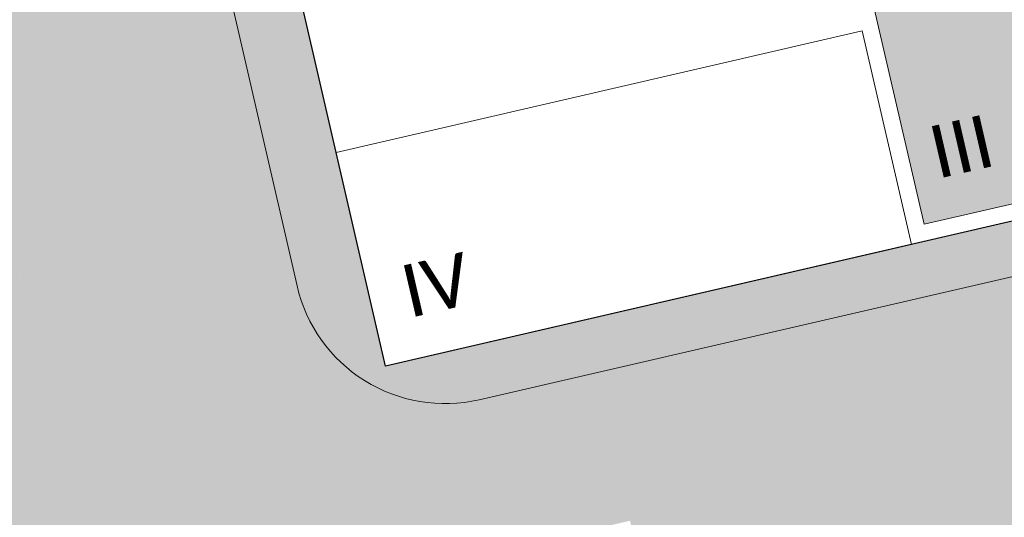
# Model space of a CAD drawing. Header units: metres. Extents: x -862 to 1262, y -354 to 644.
# Tile 199 of 256: x -232 to -203, y 129 to 144. Entities that reach past the tile are written whole.
import ezdxf

# ---------------------------------------------------------------- set-up
doc = ezdxf.new("R2010")
doc.units = ezdxf.units.M
doc.header["$LTSCALE"] = 0.5
doc.set_wipeout_variables(frame=1)
doc.layers.add('BPR_Verkehr_220520', color=7, linetype='Continuous')
doc.layers.add('DZH_Baufelder West_220610', color=7, linetype='Continuous')
doc.styles.add('Calibri Light', font='calibril.ttf')

# ---------------------------------------------------------------- blocks, each defined once
blk = doc.blocks.new('Grundstücke West (2D)')
at = {"linetype": 'Continuous', "lineweight": 0, "transparency": 33554687}
h = blk.add_hatch(color=254, dxfattribs=at)
edge = h.paths.add_edge_path()
edge.add_line((-124.1292224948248, 142.8990781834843), (-109.8057691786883, 80.9005159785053))
edge.add_line((-109.8057691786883, 80.9005159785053), (-109.805769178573, 80.90051597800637))
edge.add_arc((-105.4212582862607, 81.91346426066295), 4.499999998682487, 193.0087361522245, 238.0087361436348)
edge.add_line((-107.8053130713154, 78.0968842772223), (-107.8053130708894, 78.09688427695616))
edge.add_line((-107.8053130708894, 78.09688427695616), (-107.8053130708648, 78.09688427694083))
edge.add_arc((-105.42125828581, 81.91346426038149), 4.499999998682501, 238.0087361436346, 283.0087361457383)
edge.add_line((-104.4083100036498, 77.52895336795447), (-30.52146482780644, 94.59894241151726))
edge.add_line((-30.52146482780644, 94.59894241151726), (-36.98853024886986, 144.0978244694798))
edge.add_line((-36.98853024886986, 144.0978244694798), (-36.997633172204, 144.0946040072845))
edge.add_line((-36.997633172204, 144.0946040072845), (-36.99777411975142, 144.0956828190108))
edge.add_line((-36.99777411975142, 144.0956828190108), (-46.38320846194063, 141.885255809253))
edge.add_line((-46.38320846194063, 141.885255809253), (-46.38608277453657, 141.8976971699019))
edge.add_line((-46.38608277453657, 141.8976971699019), (-51.25776154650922, 140.7721990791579))
edge.add_line((-51.25776154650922, 140.7721990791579), (-89.25685596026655, 131.9933139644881))
edge.add_line((-89.25685596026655, 131.9933139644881), (-89.25468860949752, 131.9839327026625))
edge.add_line((-89.25468860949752, 131.9839327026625), (-97.04937464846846, 130.1831357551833))
edge.add_line((-97.04937464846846, 130.1831357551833), (-98.16386050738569, 135.0071484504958))
edge.add_line((-98.16386050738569, 135.0071484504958), (-101.2103997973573, 148.1939862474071))
edge.add_line((-101.2103997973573, 148.1939862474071), (-124.1072900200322, 142.904145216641))
edge.add_line((-124.1072900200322, 142.904145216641), (-124.1292224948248, 142.8990781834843))
at = {"color": 255, "linetype": 'Continuous', "lineweight": 18, "transparency": 33554687, "flags": 128}
blk.add_lwpolyline([(-124.1292224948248, 142.8990781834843), (-109.8057691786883, 80.9005159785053), (-109.805769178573, 80.90051597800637, 0.1989123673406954), (-107.8053130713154, 78.0968842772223), (-107.8053130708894, 78.09688427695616), (-107.8053130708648, 78.09688427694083, 0.1989123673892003), (-104.4083100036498, 77.52895336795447), (-30.52146482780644, 94.59894241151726), (-36.98853024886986, 144.0978244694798), (-36.997633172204, 144.0946040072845), (-36.99777411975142, 144.0956828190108), (-46.38320846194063, 141.885255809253), (-46.38608277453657, 141.8976971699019), (-51.25776154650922, 140.7721990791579), (-89.25685596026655, 131.9933139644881), (-89.25468860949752, 131.9839327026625), (-97.04937464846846, 130.1831357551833), (-98.16386050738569, 135.0071484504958), (-101.2103997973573, 148.1939862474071), (-124.1072900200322, 142.904145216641)], format="xyb", close=True, dxfattribs=at)
blk = doc.blocks.new('VERKEHR-Stellplatz (2D)')
at = {"color": 255, "linetype": 'Continuous', "lineweight": 9, "transparency": 33554687}
blk.add_wipeout([(4.2, 1.8), (4.207362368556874, 1.7999096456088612), (4.214720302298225, 1.7996386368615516), (4.2220693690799, 1.7991871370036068), (4.229405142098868, 1.7985554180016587), (4.236723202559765, 1.7977438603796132), (4.244019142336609, 1.7967529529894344), (4.25128856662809, 1.795583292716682), (4.258527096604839, 1.7942355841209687), (4.265730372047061, 1.7927106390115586), (4.27289405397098, 1.7910093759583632), (4.2800138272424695, 1.7891328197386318), (4.287085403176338, 1.7870821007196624), (4.294104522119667, 1.784858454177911), (4.3010669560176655, 1.782463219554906), (4.307968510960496, 1.7798978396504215), (4.314805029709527, 1.7771638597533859), (4.321572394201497, 1.774262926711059), (4.328266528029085, 1.771196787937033), (4.334883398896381, 1.7679672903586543), (4.341419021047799, 1.7645763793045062), (4.347869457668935, 1.761026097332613), (4.354230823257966, 1.7573185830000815), (4.360499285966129, 1.7534560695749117), (4.36667106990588, 1.7494408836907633), (4.372742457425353, 1.7452754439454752), (4.37870979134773, 1.7409622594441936), (4.384569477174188, 1.7365039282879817), (4.390317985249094, 1.7319031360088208), (4.3959518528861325, 1.7271626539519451), (4.401467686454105, 1.7222853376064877), (4.4068621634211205, 1.7172741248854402), (4.412132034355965, 1.712132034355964), (4.41727412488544, 1.70686216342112), (4.422285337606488, 1.701467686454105), (4.427162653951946, 1.6959518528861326), (4.431903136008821, 1.6903179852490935), (4.436503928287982, 1.6845694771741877), (4.440962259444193, 1.6787097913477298), (4.445275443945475, 1.6727424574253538), (4.449440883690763, 1.6666710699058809), (4.453456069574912, 1.6604992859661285), (4.457318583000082, 1.6542308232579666), (4.4610260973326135, 1.647869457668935), (4.464576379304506, 1.6414190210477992), (4.467967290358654, 1.6348833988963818), (4.471196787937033, 1.6282665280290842), (4.4742629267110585, 1.6215723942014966), (4.477163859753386, 1.6148050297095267), (4.479897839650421, 1.6079685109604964), (4.482463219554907, 1.601066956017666), (4.484858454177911, 1.594104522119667), (4.487082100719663, 1.5870854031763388), (4.489132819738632, 1.580013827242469), (4.491009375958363, 1.5728940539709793), (4.492710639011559, 1.5657303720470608), (4.494235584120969, 1.5585270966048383), (4.495583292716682, 1.5512885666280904), (4.496752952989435, 1.5440191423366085), (4.497743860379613, 1.5367232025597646), (4.498555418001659, 1.5294051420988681), (4.499187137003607, 1.5220693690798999), (4.499638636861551, 1.5147203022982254), (4.499909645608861, 1.5073623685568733), (4.5, 1.4999999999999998), (4.5, 0.4999999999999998), (4.499909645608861, 0.4926376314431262), (4.499638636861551, 0.4852796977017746), (4.499187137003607, 0.4779306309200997), (4.498555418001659, 0.4705948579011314), (4.497743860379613, 0.463276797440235), (4.496752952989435, 0.455980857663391), (4.495583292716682, 0.44871143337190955), (4.494235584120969, 0.4414729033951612), (4.492710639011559, 0.4342696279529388), (4.491009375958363, 0.4271059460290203), (4.489132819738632, 0.4199861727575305), (4.487082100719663, 0.41291459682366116), (4.484858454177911, 0.40589547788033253), (4.482463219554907, 0.398933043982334), (4.479897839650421, 0.3920314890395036), (4.477163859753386, 0.3851949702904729), (4.4742629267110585, 0.378427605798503), (4.471196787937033, 0.37173347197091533), (4.467967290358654, 0.36511660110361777), (4.464576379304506, 0.3585809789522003), (4.4610260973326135, 0.3521305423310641), (4.457318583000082, 0.345769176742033), (4.453456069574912, 0.33950071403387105), (4.449440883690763, 0.3333289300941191), (4.445275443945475, 0.3272575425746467), (4.440962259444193, 0.32129020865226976), (4.436503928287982, 0.31543052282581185), (4.431903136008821, 0.30968201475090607), (4.427162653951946, 0.3040481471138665), (4.422285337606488, 0.2985323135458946), (4.41727412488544, 0.2931378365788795), (4.412132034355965, 0.2878679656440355), (4.4068621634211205, 0.28272587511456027), (4.401467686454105, 0.27771466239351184), (4.3959518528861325, 0.27283734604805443), (4.390317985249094, 0.2680968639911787), (4.384569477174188, 0.2634960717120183), (4.37870979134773, 0.2590377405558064), (4.372742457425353, 0.2547245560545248), (4.36667106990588, 0.25055911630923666), (4.360499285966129, 0.24654393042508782), (4.354230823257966, 0.24268141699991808), (4.347869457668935, 0.2389739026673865), (4.341419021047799, 0.23542362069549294), (4.334883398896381, 0.23203270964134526), (4.328266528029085, 0.22880321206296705), (4.321572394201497, 0.22573707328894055), (4.314805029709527, 0.22283614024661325), (4.307968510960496, 0.22010216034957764), (4.3010669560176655, 0.2175367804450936), (4.294104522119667, 0.21514154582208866), (4.287085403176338, 0.2129178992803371), (4.2800138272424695, 0.21086718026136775), (4.27289405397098, 0.20899062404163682), (4.265730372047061, 0.20728936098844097), (4.258527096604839, 0.20576441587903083), (4.25128856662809, 0.20441670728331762), (4.244019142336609, 0.20324704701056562), (4.236723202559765, 0.2022561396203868), (4.229405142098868, 0.2014445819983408), (4.2220693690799, 0.20081286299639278), (4.214720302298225, 0.200361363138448), (4.207362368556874, 0.20009035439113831), (4.2, 0.19999999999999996), (0.8, 0.19999999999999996), (0.7926376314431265, 0.20009035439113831), (0.7852796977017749, 0.200361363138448), (0.7779306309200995, 0.20081286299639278), (0.7705948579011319, 0.2014445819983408), (0.7632767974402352, 0.2022561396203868), (0.7559808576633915, 0.20324704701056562), (0.7487114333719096, 0.20441670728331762), (0.7414729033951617, 0.20576441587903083), (0.7342696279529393, 0.20728936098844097), (0.7271059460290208, 0.20899062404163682), (0.7199861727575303, 0.21086718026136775), (0.7129145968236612, 0.2129178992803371), (0.7058954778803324, 0.21514154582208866), (0.698933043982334, 0.2175367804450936), (0.6920314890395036, 0.22010216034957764), (0.6851949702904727, 0.22283614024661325), (0.6784276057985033, 0.22573707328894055), (0.6717334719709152, 0.22880321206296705), (0.665116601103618, 0.23203270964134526), (0.6585809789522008, 0.23542362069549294), (0.6521305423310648, 0.2389739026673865), (0.6457691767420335, 0.24268141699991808), (0.6395007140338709, 0.24654393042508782), (0.6333289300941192, 0.25055911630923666), (0.6272575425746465, 0.2547245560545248), (0.62129020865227, 0.2590377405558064), (0.6154305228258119, 0.2634960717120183), (0.6096820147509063, 0.2680968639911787), (0.6040481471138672, 0.27283734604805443), (0.5985323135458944, 0.27771466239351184), (0.59313783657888, 0.28272587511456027), (0.5878679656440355, 0.2878679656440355), (0.5827258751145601, 0.2931378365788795), (0.5777146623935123, 0.2985323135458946), (0.5728373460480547, 0.3040481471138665), (0.5680968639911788, 0.30968201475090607), (0.5634960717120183, 0.31543052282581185), (0.5590377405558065, 0.32129020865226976), (0.5547245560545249, 0.3272575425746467), (0.5505591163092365, 0.3333289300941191), (0.5465439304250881, 0.33950071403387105), (0.5426814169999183, 0.345769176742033), (0.5389739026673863, 0.3521305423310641), (0.5354236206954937, 0.3585809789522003), (0.5320327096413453, 0.36511660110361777), (0.5288032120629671, 0.37173347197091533), (0.5257370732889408, 0.378427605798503), (0.522836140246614, 0.3851949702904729), (0.5201021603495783, 0.3920314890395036), (0.5175367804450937, 0.398933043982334), (0.5151415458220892, 0.40589547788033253), (0.5129178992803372, 0.41291459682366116), (0.510867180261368, 0.4199861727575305), (0.5089906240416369, 0.4271059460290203), (0.5072893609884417, 0.4342696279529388), (0.5057644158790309, 0.4414729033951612), (0.5044167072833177, 0.44871143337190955), (0.5032470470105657, 0.455980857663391), (0.5022561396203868, 0.463276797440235), (0.5014445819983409, 0.4705948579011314), (0.5008128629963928, 0.4779306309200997), (0.5003613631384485, 0.4852796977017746), (0.5000903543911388, 0.4926376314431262), (0.5, 0.4999999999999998), (0.5, 1.4999999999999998), (0.5000903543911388, 1.5073623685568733), (0.5003613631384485, 1.5147203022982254), (0.5008128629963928, 1.5220693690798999), (0.5014445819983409, 1.5294051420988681), (0.5022561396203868, 1.5367232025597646), (0.5032470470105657, 1.5440191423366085), (0.5044167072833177, 1.5512885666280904), (0.5057644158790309, 1.5585270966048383), (0.5072893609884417, 1.5657303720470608), (0.5089906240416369, 1.5728940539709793), (0.510867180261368, 1.580013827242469), (0.5129178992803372, 1.5870854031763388), (0.5151415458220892, 1.594104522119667), (0.5175367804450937, 1.601066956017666), (0.5201021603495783, 1.6079685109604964), (0.522836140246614, 1.6148050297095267), (0.5257370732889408, 1.6215723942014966), (0.5288032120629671, 1.6282665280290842), (0.5320327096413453, 1.6348833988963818), (0.5354236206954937, 1.6414190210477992), (0.5389739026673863, 1.647869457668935), (0.5426814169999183, 1.6542308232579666), (0.5465439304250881, 1.6604992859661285), (0.5505591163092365, 1.6666710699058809), (0.5547245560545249, 1.6727424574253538), (0.5590377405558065, 1.6787097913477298), (0.5634960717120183, 1.6845694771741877), (0.5680968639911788, 1.6903179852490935), (0.5728373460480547, 1.6959518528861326), (0.5777146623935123, 1.701467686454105), (0.5827258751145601, 1.70686216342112), (0.5878679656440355, 1.712132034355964), (0.59313783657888, 1.7172741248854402), (0.5985323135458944, 1.7222853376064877), (0.6040481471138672, 1.7271626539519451), (0.6096820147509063, 1.7319031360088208), (0.6154305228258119, 1.7365039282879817), (0.62129020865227, 1.7409622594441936), (0.6272575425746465, 1.7452754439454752), (0.6333289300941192, 1.7494408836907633), (0.6395007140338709, 1.7534560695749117), (0.6457691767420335, 1.7573185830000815), (0.6521305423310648, 1.761026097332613), (0.6585809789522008, 1.7645763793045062), (0.665116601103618, 1.7679672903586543), (0.6717334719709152, 1.771196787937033), (0.6784276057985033, 1.774262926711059), (0.6851949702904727, 1.7771638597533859), (0.6920314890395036, 1.7798978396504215), (0.698933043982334, 1.782463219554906), (0.7058954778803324, 1.784858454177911), (0.7129145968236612, 1.7870821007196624), (0.7199861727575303, 1.7891328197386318), (0.7271059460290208, 1.7910093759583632), (0.7342696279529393, 1.7927106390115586), (0.7414729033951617, 1.7942355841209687), (0.7487114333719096, 1.795583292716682), (0.7559808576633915, 1.7967529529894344), (0.7632767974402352, 1.7977438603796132), (0.7705948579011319, 1.7985554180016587), (0.7779306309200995, 1.7991871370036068), (0.7852796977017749, 1.7996386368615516), (0.7926376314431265, 1.7999096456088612), (0.8, 1.8)], dxfattribs=at)
at = {"color": 252, "linetype": 'Continuous', "lineweight": 9, "transparency": 33554687, "flags": 128}
blk.add_lwpolyline([(0.5, 1.5, -0.414213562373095), (0.8, 1.8), (4.2, 1.8, -0.414213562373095), (4.5, 1.5), (4.5, 0.5, -0.414213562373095), (4.2, 0.2), (0.8, 0.2, -0.414213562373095), (0.5, 0.5)], format="xyb", close=True, dxfattribs=at)
blk = doc.blocks.new('Group-33')
at = {"color": 7, "transparency": 33554687, "rotation": 102.9041786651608}
for p in [(-195.2469914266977, 11.31693076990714, 8.7), (-197.87880268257, 10.71396351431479, 8.7), (-200.5106139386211, 10.1109962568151, 8.7), (-203.1424251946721, 9.508029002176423, 8.7)]:
    blk.add_blockref('VERKEHR-Stellplatz (2D)', p, dxfattribs=at)
blk = doc.blocks.new('Slab (2D)-4')
at = {"color": 255, "linetype": 'Continuous', "lineweight": 25, "transparency": 33554687}
blk.add_wipeout([(0, 26), (11.000000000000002, 26), (11.000000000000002, 13), (22.34554079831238, 13), (22.34554079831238, 0), (0, 0)], dxfattribs=at)
at = {"color": 7, "linetype": 'Continuous', "lineweight": 25, "transparency": 33554687, "flags": 128}
blk.add_lwpolyline([(0, 26), (11, 26), (11, 13), (22.34554079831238, 13), (22.34554079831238, 0), (0, 0)], close=True, dxfattribs=at)
at = {"color": 255, "linetype": 'Continuous', "lineweight": 25, "transparency": 33554687}
blk.add_wipeout([(0, 26), (11.000000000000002, 26), (11.000000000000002, 13), (22.34554079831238, 13), (22.34554079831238, 0), (0, 0)], dxfattribs=at)
at = {"color": 7, "linetype": 'Continuous', "lineweight": 25, "transparency": 33554687, "flags": 128}
blk.add_lwpolyline([(0, 26), (11, 26), (11, 13), (22.34554079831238, 13), (22.34554079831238, 0), (0, 0)], close=True, dxfattribs=at)
at = {"color": 255, "linetype": 'Continuous', "lineweight": 25, "transparency": 33554687}
blk.add_wipeout([(0, 26), (11.000000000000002, 26), (11.000000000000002, 13), (22.34554079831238, 13), (22.34554079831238, 0), (0, 0)], dxfattribs=at)
at = {"color": 7, "linetype": 'Continuous', "lineweight": 25, "transparency": 33554687, "flags": 128}
blk.add_lwpolyline([(0, 26), (11, 26), (11, 13), (22.34554079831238, 13), (22.34554079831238, 0), (0, 0)], close=True, dxfattribs=at)
blk = doc.blocks.new('MFH 24 x 26 Ecke (2D_3D) (2D)')
at = {"color": 255, "linetype": 'Continuous', "lineweight": 9, "transparency": 33554687}
blk.add_wipeout([(16, 13), (15.999999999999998, 0), (0, 0), (0, 26), (11.000000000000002, 26), (11.000000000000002, 13)], dxfattribs=at)
at = {"color": 253, "linetype": 'Continuous', "lineweight": 9, "transparency": 33554687, "flags": 128}
blk.add_lwpolyline([(16, 13), (16, 0), (0, 0), (0, 26), (11, 26), (11, 13)], close=True, dxfattribs=at)
at = {"color": 7, "transparency": 33554687}
blk.add_blockref('Slab (2D)-4', (0, 0), dxfattribs=at)
at = {"linetype": 'Continuous', "lineweight": 0, "true_color": 0xfbf8f0, "transparency": 33554661}
for points in [[(0.5, 25.5), (10.5, 25.5), (10.5, 18.5), (0.5, 18.5)], [(0.5, 17.5), (10.5, 17.5), (10.5, 13.5), (0.5, 13.5)], [(16.50000000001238, 12.5), (21.84554079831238, 12.5), (21.84554079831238, 0.4999999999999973), (16.50000000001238, 0.4999999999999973)]]:
    blk.add_hatch(color=7, dxfattribs=at).paths.add_polyline_path(points)
at = {"color": 7, "linetype": 'Continuous', "lineweight": 9, "transparency": 33554687, "flags": 128}
for points in [[(6, 18), (0, 18), (0, 26), (11, 26), (11, 18)], [(0, 18), (11, 18), (11, 13), (0, 13)], [(0, 6.499999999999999), (16, 6.499999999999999), (16, 0), (0, 0)]]:
    blk.add_lwpolyline(points, close=True, dxfattribs=at)
at = {"color": 9, "linetype": 'Continuous', "lineweight": 9, "transparency": 33554661, "flags": 128}
for points in [[(0.5, 25.5), (10.5, 25.5), (10.5, 18.5), (0.5, 18.5)], [(0.5, 17.5), (10.5, 17.5), (10.5, 13.5), (0.5, 13.5)], [(16.50000000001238, 12.5), (21.84554079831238, 12.5), (21.84554079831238, 0.4999999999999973), (16.50000000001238, 0.4999999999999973)]]:
    blk.add_lwpolyline(points, close=True, dxfattribs=at)
at = {"color": 7, "transparency": 33554687, "char_height": 1.559479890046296, "width": 3, "attachment_point": 5, "line_spacing_factor": 1.163780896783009, "style": 'Calibri Light'}
for s, insert in [('III', (2.059999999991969, 23.89363888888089)), ('III', (18.1, 2.5)), ('IV', (2.000000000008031, 2.006361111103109))]:
    blk.add_mtext(s, dxfattribs=dict(at, insert=insert))

msp = doc.modelspace()

# ---------------------------------------------------------------- linework, layer by layer
at = {"layer": 'BPR_Verkehr_220520', "color": 9, "linetype": 'Continuous', "true_color": 0xb8d2a6, "transparency": 33554687}
msp.add_solid([(-231.3044148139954, 140.4889744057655, 60), (-230.7473668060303, 138.051824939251, 60), (-228.8672653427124, 141.0460224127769, 60), (-228.3102173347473, 138.6088729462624, 60)], dxfattribs=at)
at = {"layer": 'DZH_Baufelder West_220610', "color": 252, "linetype": 'Continuous', "true_color": 0x8ea381, "transparency": 33554687}
for points in [[(-223.2852393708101, 136.2832255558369), (-223.8698408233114, 136.1481657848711), (-237.473632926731, 197.6971863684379), (-238.1932941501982, 198.1467280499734)], [(-223.8698408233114, 136.1481657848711), (-223.2852393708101, 136.2832255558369), (-238.1932941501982, 198.1467280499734), (-237.473632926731, 197.6971863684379)], [(-145.272936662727, 150.3035871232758), (-144.6074687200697, 149.8415252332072), (-218.629373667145, 133.3561376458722), (-218.4943138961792, 132.7715361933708)], [(-144.6074687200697, 149.8415252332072), (-145.272936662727, 150.3035871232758), (-218.4943138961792, 132.7715361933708), (-218.629373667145, 133.3561376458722)], [(-216.5739100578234, 124.4886817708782), (-216.7154498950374, 125.0717861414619), (-144.0973622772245, 141.2328515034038), (-143.588090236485, 141.9663121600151)], [(-216.7154498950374, 125.0717861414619), (-216.5739100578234, 124.4886817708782), (-143.588090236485, 141.9663121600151), (-144.0973622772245, 141.2328515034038)]]:
    msp.add_solid(points, dxfattribs=at)

# ---------------------------------------------------------------- block references
at = {"layer": 'DZH_Baufelder West_220610', "color": 7, "transparency": 33554687}
msp.add_blockref('Grundstücke West (2D)', (-114.0860038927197, 55.24258282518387), dxfattribs=at)

# ---------------------------------------------------------------- next in the draw order: block references
msp.add_blockref('Group-33', (-17.81744829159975, 132.5597140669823), dxfattribs=at)

# ---------------------------------------------------------------- next in the draw order: block references
at = {"layer": 'DZH_Baufelder West_220610', "color": 7, "transparency": 33554687, "rotation": 13.00867832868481}
msp.add_blockref('MFH 24 x 26 Ecke (2D_3D) (2D)', (-221.2678035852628, 133.7702945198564, 8.7), dxfattribs=at)

# ---------------------------------------------------------------- next in the draw order: hatches: boundary and pattern name
at = {"layer": 'BPR_Verkehr_220520', "linetype": 'Continuous', "lineweight": 0, "true_color": 0xe4e6e5, "transparency": 33554687}
h = msp.add_hatch(color=254, dxfattribs=at)
edge = h.paths.add_edge_path()
edge.add_line((-263.5857587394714, 263.9317928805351), (-268.9055524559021, 259.3815283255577))
edge.add_line((-268.9055524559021, 259.3815283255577), (-268.9529778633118, 259.4405210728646))
edge.add_line((-268.9529778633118, 259.4405210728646), (-268.9529778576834, 259.4405210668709))
edge.add_arc((-280.6164465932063, 248.4877361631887), 16.00000000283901, 9.266742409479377, 43.20015330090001, ccw=False)
edge.add_line((-264.8252569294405, 251.0642316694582), (-264.8252569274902, 251.064231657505))
edge.add_line((-264.8252569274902, 251.064231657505), (-264.8113712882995, 251.0674500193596))
edge.add_line((-264.8113712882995, 251.0674500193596), (-238.8605613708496, 138.7402850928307))
edge.add_arc((-222.2968535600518, 142.5669785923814), 16.99999998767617, 193.0087361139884, 227.5690579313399)
edge.add_arc((-245.2366904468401, 117.4718818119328), 16.99999999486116, 13.00873615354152, 47.56905795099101, ccw=False)
edge.add_line((-228.6729826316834, 121.2985753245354), (-209.6202950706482, 38.82968963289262))
edge.add_arc((-225.2096669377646, 35.22809575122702), 15.99999980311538, 3.062999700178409, 13.008736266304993, ccw=False)
edge.add_line((-209.232524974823, 36.08303925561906), (-209.0648725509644, 32.94995909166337))
edge.add_line((-209.0648725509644, 32.94995909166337), (-202.9437493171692, 34.36412340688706))
edge.add_line((-202.9437493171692, 34.36412340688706), (-202.9437516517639, 34.3641335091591))
edge.add_line((-202.9437516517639, 34.3641335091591), (-222.5234289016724, 119.1140755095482))
edge.add_arc((-216.6774143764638, 120.464673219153), 6.000000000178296, 103.00873613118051, 193.008736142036, ccw=False)
edge.add_line((-218.0280120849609, 126.3106877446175), (-216.5665084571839, 126.6483371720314))
edge.add_line((-216.5665084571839, 126.6483371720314), (-217.6469866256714, 131.3251487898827))
edge.add_line((-217.6469866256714, 131.3251487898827), (-219.1084902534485, 130.9874993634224))
edge.add_arc((-221.8096856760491, 142.6795284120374), 11.99999999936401, 193.0087361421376, 283.00873615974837, ccw=False)
edge.add_line((-233.5017147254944, 139.9783329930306), (-260.5513827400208, 257.0618663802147))
edge.add_arc((-280.0380977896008, 252.5598740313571), 19.99999996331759, 13.00873611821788, 34.65237454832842)
at = {"layer": 'BPR_Verkehr_220520', "linetype": 'Continuous', "lineweight": 0, "true_color": 0xf7dcdc, "transparency": 33554687}
h = msp.add_hatch(color=254, dxfattribs=at)
edge = h.paths.add_edge_path()
edge.add_line((-273.8728002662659, 248.9672255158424), (-273.8728002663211, 248.9672255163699))
edge.add_arc((-255.9706144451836, 250.8411900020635), 18.00000000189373, 153.209586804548, 185.9758426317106, ccw=False)
edge.add_line((-272.038516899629, 258.9542973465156), (-272.0385168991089, 258.9542973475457))
edge.add_arc((-283.6151396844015, 245.8305858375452), 17.4999999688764, 48.58400052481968, 61.81486276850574)
edge.add_arc((-255.9706144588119, 250.8411900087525), 21.99999998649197, 151.7461026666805, 187.2668205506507)
edge.add_line((-277.7939073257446, 248.0584058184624), (-277.7939073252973, 248.0584058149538))
edge.add_arc((-255.9706144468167, 250.8411900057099), 21.99999999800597, 187.2668205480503, 226.3284800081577)
edge.add_line((-271.1621195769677, 234.9283595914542), (-271.1621195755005, 234.9283595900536))
edge.add_line((-271.1621195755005, 234.9283595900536), (-271.1621195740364, 234.9283595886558))
edge.add_arc((-282.2104869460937, 223.3553920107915), 16.00000000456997, 5.07562982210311, 46.328480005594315, ccw=False)
edge.add_line((-266.2732263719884, 224.7709221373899), (-266.2732263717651, 224.7709221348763))
edge.add_arc((-65.0653117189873, 242.6419898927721), 201.9999999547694, 185.0756297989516, 203.2469763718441)
edge.add_line((-250.665343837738, 162.9135253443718), (-250.6653438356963, 162.9135253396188))
edge.add_arc((-340.7089237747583, 124.233379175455), 97.99999997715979, 13.008736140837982, 23.246976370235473, ccw=False)
edge.add_line((-245.2240198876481, 146.2931417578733), (-245.2240198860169, 146.2931417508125))
edge.add_line((-245.2240198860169, 146.2931417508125), (-243.245072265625, 137.7273368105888))
edge.add_arc((-221.809685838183, 142.6795283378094), 21.99999982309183, 193.0087360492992, 203.2813692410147)
edge.add_line((-242.0183346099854, 133.9840980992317), (-242.0183346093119, 133.9840980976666))
edge.add_arc((-350.4101788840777, 87.34497187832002), 117.9999999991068, -5.2883839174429, 23.281369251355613, ccw=False)
edge.add_line((-232.9124571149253, 76.46906369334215), (-232.9124571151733, 76.4690636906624))
edge.add_line((-232.9124571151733, 76.4690636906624), (-232.9124571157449, 76.46906368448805))
edge.add_arc((-191.091234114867, 72.59797771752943), 41.99999999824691, 174.7116160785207, 208.6752847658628)
edge.add_line((-227.9400698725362, 52.44448414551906), (-227.9400698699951, 52.44448414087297))
edge.add_arc((-270.0530248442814, 29.41192009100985), 47.99999982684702, 15.54147305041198, 28.67528483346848, ccw=False)
edge.add_line((-223.8080604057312, 42.27283947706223), (-220.4817952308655, 30.31234037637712))
edge.add_line((-220.4817952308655, 30.31234037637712), (-220.4769038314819, 30.29475201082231))
edge.add_line((-220.4769038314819, 30.29475201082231), (-216.5844522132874, 31.21273885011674))
edge.add_line((-216.5844522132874, 31.21273885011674), (-216.5806876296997, 31.21378579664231))
edge.add_line((-216.5806876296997, 31.21378579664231), (-219.9543133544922, 43.34458276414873))
edge.add_line((-219.9543133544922, 43.34458276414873), (-219.9543133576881, 43.34458277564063))
edge.add_arc((-270.0530250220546, 29.41192001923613), 52.00000001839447, 15.54147308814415, 28.67528479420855)
edge.add_line((-224.4306569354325, 54.36386447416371), (-224.4306569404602, 54.36386448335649))
edge.add_line((-224.4306569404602, 54.36386448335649), (-224.4306569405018, 54.36386448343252))
edge.add_arc((-191.0912341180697, 72.59797771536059), 37.99999999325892, 174.7116160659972, 208.6752847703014, ccw=False)
edge.add_line((-228.9294834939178, 76.10038883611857), (-228.929483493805, 76.1003888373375))
edge.add_line((-228.929483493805, 76.1003888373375), (-228.929483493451, 76.10038884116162))
edge.add_arc((-350.410178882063, 87.34497187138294), 121.9999999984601, 354.711616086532, 383.2813692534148)
edge.add_line((-238.3440348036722, 135.5650854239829), (-238.3440348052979, 135.5650854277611))
edge.add_line((-238.3440348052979, 135.5650854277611), (-238.3440348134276, 135.565085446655))
edge.add_arc((-221.8096856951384, 142.6795283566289), 17.99999996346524, 193.0087360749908, 203.2813690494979, ccw=False)
edge.add_line((-239.3477292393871, 138.6277352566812), (-239.3477292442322, 138.6277352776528))
edge.add_line((-239.3477292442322, 138.6277352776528), (-241.3266768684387, 147.1935402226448))
edge.add_line((-241.3266768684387, 147.1935402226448), (-241.3266768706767, 147.193540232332))
edge.add_arc((-340.7089237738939, 124.233379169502), 101.9999999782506, 13.00873614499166, 23.24697637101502)
edge.add_line((-246.9900956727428, 164.4923068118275), (-246.9900956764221, 164.4923068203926))
edge.add_line((-246.9900956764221, 164.4923068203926), (-246.9900956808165, 164.4923068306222))
edge.add_arc((-65.0653116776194, 242.6419898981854), 197.99999999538, 185.0756298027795, 203.2469763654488, ccw=False)
edge.add_line((-262.288911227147, 225.1248046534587), (-262.2889112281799, 225.1248046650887))
edge.add_arc((-282.2104869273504, 223.3553920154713), 19.99999998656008, 5.07562980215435, 46.32848003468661)
edge.add_line((-268.4000277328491, 237.8216014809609), (-268.4000277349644, 237.8216014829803))
edge.add_arc((-255.9706144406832, 250.8411900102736), 18.00000000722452, 185.9758426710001, 226.3284800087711, ccw=False)
edge.add_line((-273.8728002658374, 248.9672255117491), (-273.8728002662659, 248.9672255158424))
at = {"layer": 'BPR_Verkehr_220520', "linetype": 'Continuous', "lineweight": 0, "true_color": 0xb8d2a6, "transparency": 33554687}
h = msp.add_hatch(color=9, dxfattribs=at)
edge = h.paths.add_edge_path()
edge.add_line((-273.6241587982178, 248.993252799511), (-273.6241587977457, 248.993252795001))
edge.add_arc((-255.9706144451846, 250.841190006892), 17.75000000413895, 185.9758426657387, 226.3284800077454)
edge.add_line((-268.227396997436, 238.0024291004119), (-268.2273969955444, 238.0024290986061))
edge.add_arc((-282.2104869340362, 223.3553920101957), 20.2499999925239, 5.07562981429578, 46.32848003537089, ccw=False)
edge.add_arc((-65.06531178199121, 242.6419898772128), 197.7499998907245, 185.0756297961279, 203.246976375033)
edge.add_arc((-340.7089236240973, 124.2333792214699), 102.2499998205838, 13.008736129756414, 23.246976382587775, ccw=False)
edge.add_line((-241.0830929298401, 147.2498151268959), (-239.1041453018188, 138.6840101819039))
edge.add_line((-239.1041453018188, 138.6840101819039), (-239.1041452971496, 138.6840101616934))
edge.add_arc((-221.8096856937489, 142.6795283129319), 17.74999995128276, 193.0087359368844, 203.2813689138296)
edge.add_line((-238.1143910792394, 135.6638971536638), (-238.1143910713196, 135.6638971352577))
edge.add_arc((-350.4101788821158, 87.34497186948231), 122.2499999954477, -5.28838391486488, 23.281369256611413, ccw=False)
edge.add_line((-228.6805476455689, 76.07734665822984), (-228.6805476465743, 76.0773466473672))
edge.add_arc((-191.0912341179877, 72.5979777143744), 37.74999999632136, 174.7116160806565, 191.8542617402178)
edge.add_line((-228.036150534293, 64.84325974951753), (-228.0361505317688, 64.84325973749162))
edge.add_line((-228.0361505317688, 64.84325973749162), (-225.8341356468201, 65.30546147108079))
edge.add_line((-225.8341356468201, 65.30546147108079), (-225.8283028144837, 65.3066857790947))
edge.add_line((-225.8283028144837, 65.3066857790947), (-225.8283028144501, 65.30668577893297))
edge.add_arc((-191.5321201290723, 72.42709455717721), 35.02753728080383, 191.7288487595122, 208.3736259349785)
edge.add_line((-222.3517088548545, 55.78133477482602), (-222.3517088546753, 55.78133477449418))
edge.add_line((-222.3517088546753, 55.78133477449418), (-222.3546020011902, 55.779778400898))
edge.add_line((-222.3546020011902, 55.779778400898), (-224.3360830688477, 54.71383619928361))
edge.add_line((-224.3360830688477, 54.71383619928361), (-224.3360830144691, 54.71383609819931))
edge.add_arc((-191.0912339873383, 72.5979775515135), 37.75000003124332, 208.2781298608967, 208.675284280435)
edge.add_line((-224.2113186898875, 54.48382585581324), (-224.2113186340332, 54.48382575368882))
edge.add_line((-224.2113186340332, 54.48382575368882), (-224.2113186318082, 54.48382574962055))
edge.add_arc((-270.0530250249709, 29.4119200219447), 52.25000001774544, 15.541473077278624, 28.675284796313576, ccw=False)
edge.add_line((-219.713454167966, 43.41156672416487), (-219.7134541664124, 43.41156671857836))
edge.add_line((-219.7134541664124, 43.41156671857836), (-216.3398284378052, 31.28076975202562))
edge.add_line((-216.3398284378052, 31.28076975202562), (-216.3373026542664, 31.26983685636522))
edge.add_line((-216.3373026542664, 31.26983685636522), (-209.2769297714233, 32.90096747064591))
edge.add_line((-209.2769297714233, 32.90096747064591), (-209.2769378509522, 32.9010024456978))
edge.add_line((-209.2769378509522, 32.9010024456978), (-212.428328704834, 46.54168654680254))
edge.add_line((-212.428328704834, 46.54168654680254), (-217.300007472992, 45.41618845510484))
edge.add_line((-217.300007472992, 45.41618845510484), (-227.9922393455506, 91.69713677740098))
edge.add_line((-227.9922393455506, 91.69713677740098), (-223.1205605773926, 92.822634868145))
edge.add_line((-223.1205605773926, 92.822634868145), (-230.9404172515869, 126.6706084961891))
edge.add_arc((-245.2366903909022, 117.4718818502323), 16.9999999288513, 32.75865899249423, 47.56905800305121)
edge.add_arc((-222.2968535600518, 142.5669785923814), 16.99999998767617, 193.0087361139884, 227.5690579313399, ccw=False)
edge.add_line((-238.8605613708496, 138.7402850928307), (-264.8113712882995, 251.0674500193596))
edge.add_line((-264.8113712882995, 251.0674500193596), (-266.7807217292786, 250.6110012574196))
edge.add_arc((-283.6151396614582, 245.8305858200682), 17.49999996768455, 15.85278506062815, 47.73597892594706)
edge.add_arc((-255.9706144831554, 250.8411900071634), 17.74999996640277, 153.4266771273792, 185.9758426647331)
at = {"layer": 'BPR_Verkehr_220520', "linetype": 'Continuous', "lineweight": 0, "true_color": 0xece5cf, "transparency": 33554687}
h = msp.add_hatch(color=254, dxfattribs=at)
edge = h.paths.add_edge_path()
edge.add_line((-253.6083468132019, 253.6640456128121), (-225.3163963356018, 131.2033365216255))
edge.add_line((-225.3163963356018, 131.2033365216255), (-225.3163963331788, 131.2033365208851))
edge.add_arc((-221.8096856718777, 142.6795284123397), 11.99999999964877, 253.0087361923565, 283.0087361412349)
edge.add_line((-219.108490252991, 130.9874993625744), (-219.1084902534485, 130.9874993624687))
edge.add_line((-219.1084902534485, 130.9874993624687), (-217.6469866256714, 131.3251487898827))
edge.add_line((-217.6469866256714, 131.3251487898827), (-123.3678632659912, 153.1063413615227))
edge.add_line((-123.3678632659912, 153.1063413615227), (-120.4217659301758, 153.7869746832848))
edge.add_line((-120.4217659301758, 153.7869746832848), (-119.0636387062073, 155.7428855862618))
edge.add_line((-119.0636387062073, 155.7428855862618), (-218.4943138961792, 132.7715361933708))
edge.add_arc((-219.5072621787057, 137.1560470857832), 4.499999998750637, 193.0087361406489, 283.00873615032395, ccw=False)
edge.add_line((-223.8917730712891, 136.143098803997), (-251.1729066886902, 254.228522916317))
edge.add_line((-251.1729066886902, 254.228522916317), (-253.6083468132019, 253.6640456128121))
at = {"layer": 'BPR_Verkehr_220520', "linetype": 'Continuous', "lineweight": 0, "true_color": 0xd0ced1, "transparency": 33554687}
h = msp.add_hatch(color=254, dxfattribs=at)
edge = h.paths.add_edge_path()
edge.add_line((-259.4255705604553, 252.188828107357), (-233.5017147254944, 139.9783329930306))
edge.add_line((-233.5017147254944, 139.9783329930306), (-233.5017147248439, 139.9783329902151))
edge.add_arc((-221.80968567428, 142.6795284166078), 12.00000000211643, 193.0087361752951, 253.0087361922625)
edge.add_line((-225.316396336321, 131.203336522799), (-225.3163963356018, 131.2033365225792))
edge.add_line((-225.3163963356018, 131.2033365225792), (-253.6083468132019, 253.6640456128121))
edge.add_line((-253.6083468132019, 253.6640456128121), (-259.4537009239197, 252.3092310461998))
edge.add_line((-259.4537009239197, 252.3092310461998), (-259.4255705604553, 252.188828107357))
at = {"layer": 'BPR_Verkehr_220520', "linetype": 'Continuous', "lineweight": 0, "true_color": 0xe4e6e5, "transparency": 33554687}
msp.add_hatch(color=254, dxfattribs=at).paths.add_polyline_path([(-122.7432668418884, 148.3242079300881), (-123.3678632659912, 153.1063413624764), (-217.6469866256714, 131.3251487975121), (-216.5665084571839, 126.6483371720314), (-215.3485887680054, 126.9297116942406), (-215.3710987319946, 127.0271452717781), (-215.7762780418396, 128.7809496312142), (-214.0224736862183, 129.1861289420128), (-213.6172943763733, 127.4323245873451), (-213.594784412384, 127.3348910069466), (-200.7335524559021, 130.3062059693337), (-200.7560624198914, 130.4036395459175), (-201.1612417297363, 132.1574439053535), (-199.407437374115, 132.5626232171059), (-199.0022580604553, 130.8088188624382), (-198.9797481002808, 130.7113852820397), (-186.1185161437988, 133.6827002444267), (-186.1410261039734, 133.7801338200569), (-186.5462054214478, 135.5339381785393), (-184.7924010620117, 135.9391174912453), (-184.3872217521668, 134.1853131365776), (-184.3647117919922, 134.0878795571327), (-171.5034798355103, 137.0591945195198), (-171.5259897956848, 137.1566280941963), (-171.9311691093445, 138.9104324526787), (-170.1773647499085, 139.3156117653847), (-169.7721854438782, 137.5618074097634), (-169.7496754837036, 137.4643738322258), (-156.8884435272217, 140.4356887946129), (-156.9109534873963, 140.533122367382), (-157.3161328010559, 142.2869267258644), (-155.5623284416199, 142.6921060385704), (-155.1571491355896, 140.9383016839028), (-155.1346391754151, 140.8408681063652), (-142.2734072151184, 143.8121830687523), (-142.2959171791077, 143.9096166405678), (-142.7010964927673, 145.6634210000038), (-140.9472921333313, 146.0686003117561), (-140.542112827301, 144.3147959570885), (-140.5196028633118, 144.2173623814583), (-127.6583709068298, 147.1886773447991), (-127.6808808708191, 147.2861109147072), (-128.0860601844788, 149.0399152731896), (-126.3322558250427, 149.4450945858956), (-125.9270765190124, 147.6912902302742), (-125.9045665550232, 147.5938566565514)])
at = {"layer": 'BPR_Verkehr_220520', "linetype": 'Continuous', "lineweight": 0, "true_color": 0xece5cf, "transparency": 33554687}
h = msp.add_hatch(color=254, dxfattribs=at)
edge = h.paths.add_edge_path()
edge.add_arc((-216.6774143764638, 120.464673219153), 6.000000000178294, 103.0087361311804, 193.0087361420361)
edge.add_line((-222.5234289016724, 119.1140755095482), (-202.9437516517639, 34.3641335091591))
edge.add_line((-202.9437516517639, 34.3641335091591), (-196.1234013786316, 35.93983083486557))
edge.add_arc((-197.1363496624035, 40.3243417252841), 4.499999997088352, 193.0087361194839, 283.0087361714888, ccw=False)
edge.add_line((-201.5208605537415, 39.3113934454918), (-220.0650795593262, 119.5793909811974))
edge.add_line((-220.0650795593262, 119.5793909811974), (-220.0650795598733, 119.5793909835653))
edge.add_arc((-215.6805686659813, 120.592339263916), 4.499999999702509, 103.00873615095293, 193.0087361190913, ccw=False)
edge.add_line((-216.6935169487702, 124.9768501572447), (-216.6935169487, 124.9768501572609))
edge.add_line((-216.6935169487, 124.9768501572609), (-118.0226446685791, 147.7726631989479))
edge.add_line((-118.0226446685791, 147.7726631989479), (-119.797169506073, 149.0048412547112))
edge.add_line((-119.797169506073, 149.0048412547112), (-122.7432668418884, 148.3242079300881))
edge.add_line((-122.7432668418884, 148.3242079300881), (-216.5665084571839, 126.6483371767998))
edge.add_line((-216.5665084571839, 126.6483371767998), (-218.0280120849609, 126.3106877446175))
at = {"layer": 'DZH_Baufelder West_220610', "linetype": 'Continuous', "lineweight": 0, "true_color": 0x8ea381, "transparency": 33554687}
h = msp.add_hatch(color=252, dxfattribs=at)
edge = h.paths.add_edge_path()
edge.add_arc((-219.5072621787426, 137.1560470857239), 4.499999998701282, 193.0087361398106, 283.0087365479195, ccw=False)
edge.add_line((-223.8917730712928, 136.1430988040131), (-223.3071716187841, 136.2781585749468))
edge.add_arc((-219.5072621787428, 137.1560470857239), 3.899999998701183, 193.0087361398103, 283.0087365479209)
edge.add_line((-218.6293736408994, 133.3561376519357), (-218.4943138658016, 132.7715362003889))
h = msp.add_hatch(color=252, dxfattribs=at)
edge = h.paths.add_edge_path()
edge.add_arc((-219.5072621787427, 137.1560470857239), 3.899999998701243, 193.0087361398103, 283.00873654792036, ccw=False)
edge.add_line((-223.3071716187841, 136.2781585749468), (-223.8917730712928, 136.1430988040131))
edge.add_arc((-219.5072621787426, 137.1560470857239), 4.499999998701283, 193.0087361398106, 283.0087365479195)
edge.add_line((-218.4943138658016, 132.7715362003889), (-218.6293736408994, 133.3561376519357))

doc.saveas('drawing.dxf')
